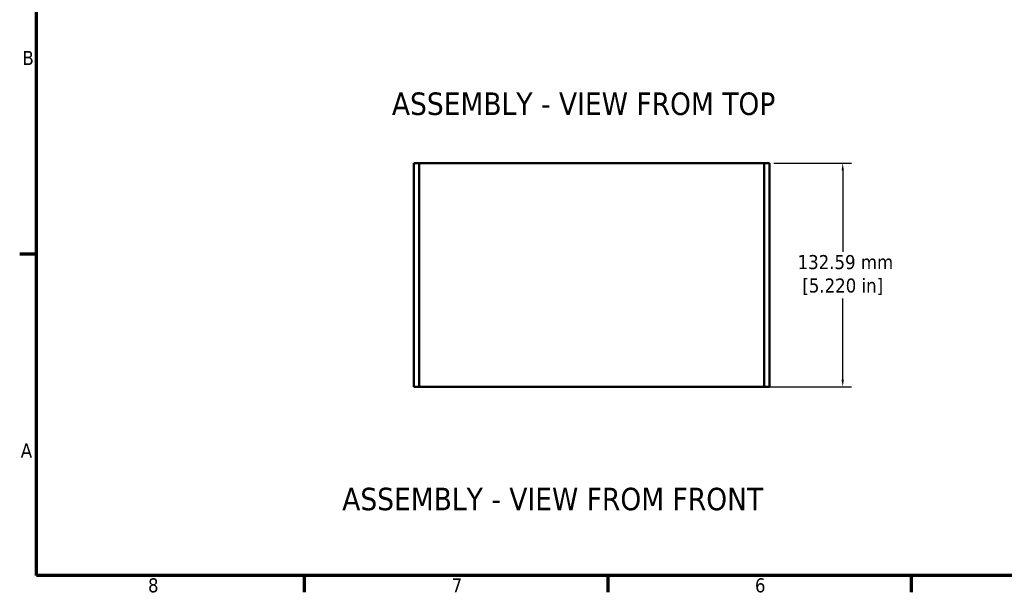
# Model space of a CAD drawing. Header units: millimetres. Extents: x 4 to 1435, y 25 to 906.
# Tile 1 of 14: x 11 to 595, y 32 to 372. Entities that reach past the tile are written whole.
import ezdxf

# ---------------------------------------------------------------- set-up
doc = ezdxf.new("R2010")
doc.units = ezdxf.units.MM
doc.header["$LTSCALE"] = 1.666667
for name, color, linetype, lineweight in [('Border (ANSI)', 7, 'Continuous', 70), ('Dimension (ANSI)', 7, 'Continuous', 25), ('Symbol (ANSI)', 7, 'Continuous', 25), ('Visible (ANSI)', 7, 'Continuous', 50)]:
    doc.layers.add(name, color=color, linetype=linetype, lineweight=lineweight)
doc.styles.add('Label Text (ANSI)', font='tahoma.ttf')
doc.styles.add('Note Text (ANSI)', font='tahoma.ttf')
doc.dimstyles.new('Default - mm (ANSI)', dxfattribs={"dimscale": 1.666667, "dimtxt": 5, "dimasz": 2.5, "dimexe": 3.175, "dimexo": 1.6002, "dimgap": 0.8, "dimtad": 0, "dimtih": 1, "dimtoh": 1, "dimrnd": 1e-08, "dimzin": 0, "dimdsep": 46, "dimtxsty": 'Note Text (ANSI)', "dimcen": 0.09, "dimdle": 10, "dimclrd": 256, "dimclre": 256, "dimclrt": 256, "dimadec": 1, "dimazin": 0, "dimtfac": 0.6096, "dimtofl": 0, "dimtmove": 0, "dimatfit": 3, "dimldrblk": 'Filled-1', "dimfxl": 1, "dimtolj": 1, "dimtzin": 0, "dimlwd": -1, "dimlwe": -1, "dimarcsym": 0})

# ---------------------------------------------------------------- blocks, each defined once
blk = doc.blocks.new('Borders Default Border')
at = {"layer": 'Border (ANSI)'}
for p, q in [((12.7, 139.7), (6.68, 139.7)), ((107.95, 25.4), (107.95, 19.38)), ((215.9, 25.4), (215.9, 19.38)), ((323.85, 25.4), (323.85, 19.38))]:
    blk.add_line(p, q, dxfattribs=at)
at = {"layer": 'Border (ANSI)', "flags": 128}
blk.add_lwpolyline([(12.7, 25.4), (12.7, 533.4), (850.9, 533.4), (850.9, 25.4), (12.7, 25.4)], dxfattribs=at)
at = {"layer": 'Border (ANSI)', "char_height": 5, "attachment_point": 7, "style": 'Note Text (ANSI)'}
for s, insert in [('B', (7.66, 207.05)), ('A', (7.06, 67.35)), ('8', (52.34, 19.27)), ('7', (160.38, 19.38)), ('6', (268.28, 19.28))]:
    blk.add_mtext(s, dxfattribs=dict(at, insert=insert))
blk = doc.blocks.new('*D16')
at = {"layer": 'Defpoints', "color": 0, "transparency": 16777216}
for p in [(455.67, 286.78), (452.5, 154.2), (499.17, 154.2)]:
    blk.add_point(p, dxfattribs=at)
at = {"layer": 'Dimension (ANSI)', "transparency": 16777216}
for p, q in [((458.34, 286.78), (504.46, 286.78)), ((499.17, 282.62), (499.17, 234.31)), ((499.17, 158.36), (499.17, 206.67)), ((455.16, 154.2), (504.46, 154.2))]:
    blk.add_line(p, q, dxfattribs=at)
for points in [[(498.48, 282.62), (499.86, 282.62), (499.17, 286.78)], [(498.48, 158.36), (499.86, 158.36), (499.17, 154.2)]]:
    blk.add_solid(points, dxfattribs=at)
at = {"layer": 'Dimension (ANSI)', "transparency": 16777216, "insert": (499.17, 220.49), "char_height": 8.3333, "attachment_point": 5, "style": 'Note Text (ANSI)'}
blk.add_mtext('\\A1; 132.59 mm\\P[5.220 in]', dxfattribs=at)
blk = doc.blocks.new('Filled-1')
at = {"color": 0}
for p, q in [((0, 0), (-1, 0.33)), ((-1, 0.33), (-1, -0.33)), ((-1, 0), (0, 0)), ((-1, -0.33), (0, 0))]:
    blk.add_line(p, q, dxfattribs=at)
at = {"color": 0, "flags": 128}
blk.add_lwpolyline([(-1, -0.33), (0, 0), (-1, 0.33), (-1, -0.33)], dxfattribs=at)
at = {"color": 0}
blk.add_solid([(-1, -0.33), (0, 0), (-1, 0.33), (-1, -0.33)], dxfattribs=at)

msp = doc.modelspace()

# ---------------------------------------------------------------- linework, layer by layer
at = {"layer": 'Visible (ANSI)'}
for p, q in [((244.852, 286.783), (248.027, 286.783)), ((244.852, 154.195), (244.852, 286.783)), ((248.027, 154.195), (248.027, 286.783)), ((248.027, 286.783), (248.027, 154.195)), ((248.027, 286.783), (452.497, 286.783)), ((452.497, 286.783), (452.497, 154.195)), ((452.497, 286.783), (455.672, 286.783)), ((452.497, 154.195), (452.497, 286.783)), ((455.672, 286.783), (455.672, 154.195)), ((248.027, 154.195), (244.852, 154.195)), ((248.027, 154.195), (452.497, 154.195)), ((455.672, 154.195), (452.497, 154.195))]:
    msp.add_line(p, q, dxfattribs=at)

# ---------------------------------------------------------------- block references
at = {"xscale": 1.666666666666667, "yscale": 1.666666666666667, "zscale": 1.666666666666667}
msp.add_blockref('Borders Default Border', (0, 0), dxfattribs=at)

# ---------------------------------------------------------------- texts
at = {"layer": 'Symbol (ANSI)', "char_height": 13.33333, "attachment_point": 7, "style": 'Label Text (ANSI)'}
for s, insert in [('ASSEMBLY - VIEW FROM TOP', (231.837, 315.2)), ('ASSEMBLY - VIEW FROM FRONT', (202.376, 80.734))]:
    msp.add_mtext(s, dxfattribs=dict(at, insert=insert))

# ---------------------------------------------------------------- dimensions: what is measured, and where the dimension line sits
at = {"layer": 'Dimension (ANSI)'}
dim = msp.add_linear_dim(base=(499.17, 154.195), p1=(455.672, 286.783), p2=(452.497, 154.195), angle=90, text=' <> mm\\X[5.220 in]', dimstyle='Default - mm (ANSI)', override={"dimdec": 2, "dimpost": '', "dimtp": 0, "dimtm": 0, "dimtdec": 2, "dimatfit": 1}, dxfattribs=at)
dim.commit()
dim.dimension.update_dxf_attribs({"geometry": '*D16', "text_midpoint": (499.17, 220.489), "dimtype": 160})

doc.saveas('drawing.dxf')
